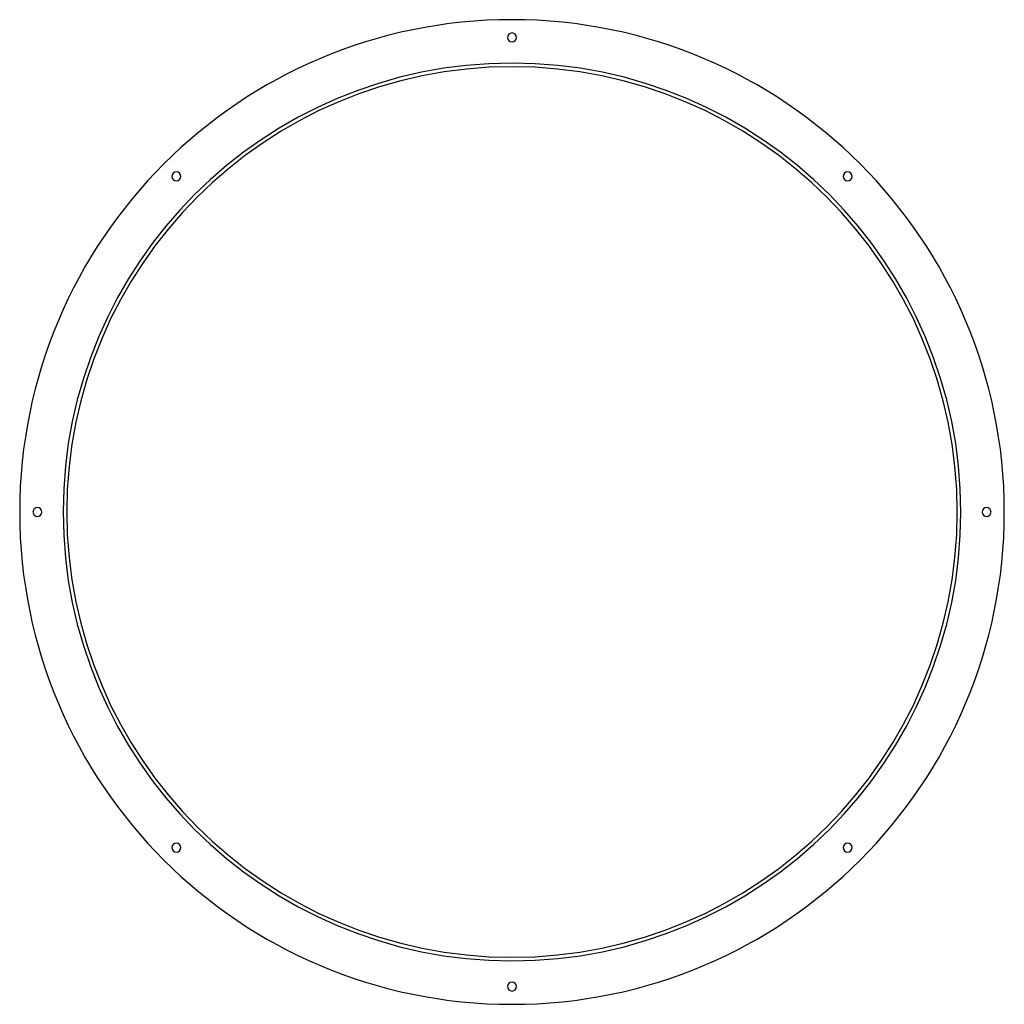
# Model space of a CAD drawing. Header units: millimetres. Extents: x -555 to 555, y -555 to 555.
import ezdxf

# ---------------------------------------------------------------- set-up
doc = ezdxf.new("R2010")
doc.units = ezdxf.units.MM
doc.layers.add('HIDDEN', color=7, linetype='Continuous')
doc.layers.add('THICK', color=7, linetype='Continuous')

msp = doc.modelspace()

# ---------------------------------------------------------------- linework, layer by layer
at = {"layer": 'HIDDEN'}
for start, end in [(0, 180), (180, 0)]:
    msp.add_arc((0, 0), 506, start, end, dxfattribs=at)
at = {"layer": 'THICK'}
for centre, radius, start, end in [((0, 0), 555, 0, 180), ((0, 535), 5, 90, 270), ((0, 535), 5, 270, 90), ((0, 0), 502, 0, 180), ((-378.3, 378.3), 5, 135, 315), ((-378.3, 378.3), 5, 315, 135), ((378.3, 378.3), 5, 45, 225), ((378.3, 378.3), 5, 225, 45), ((0, 0), 555, 180, 0), ((-535, 0), 5, 0, 180), ((-535, 0), 5, 180, 0), ((0, 0), 502, 180, 0), ((535, 0), 5, 0, 180), ((535, 0), 5, 180, 0), ((-378.3, -378.3), 5, 45, 225), ((-378.3, -378.3), 5, 225, 45), ((378.3, -378.3), 5, 135, 315), ((378.3, -378.3), 5, 315, 135), ((0, -535), 5, 90, 270), ((0, -535), 5, 270, 90)]:
    msp.add_arc(centre, radius, start, end, dxfattribs=at)

doc.saveas('drawing.dxf')
